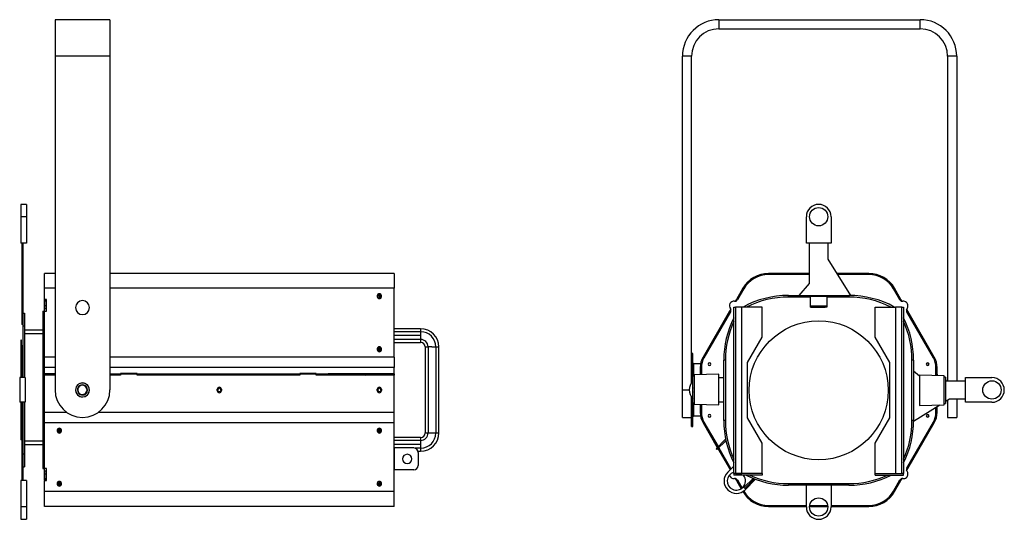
# Model space of a CAD drawing. Header units: millimetres. Extents: x 26 to 402, y 12 to 266.
# Tile 6 of 6: x 186 to 402, y 157 to 266. Entities that reach past the tile are written whole.
import ezdxf

# ---------------------------------------------------------------- set-up
doc = ezdxf.new("R2010")
doc.units = ezdxf.units.MM

msp = doc.modelspace()

# ---------------------------------------------------------------- linework, layer by layer
at = {"color": 7, "linetype": 'Continuous', "lineweight": 25}
for p, q in [((205.92, 265.96), (193.92, 265.96)), ((193.92, 265.96), (193.92, 257.96)), ((205.92, 265.96), (205.92, 257.96)), ((339.11, 265.96), (339.11, 263.96)), ((339.11, 265.96), (383.11, 265.96)), ((383.11, 263.96), (383.11, 265.96)), ((339.11, 263.96), (383.11, 263.96)), ((205.92, 257.96), (193.92, 257.96)), ((193.92, 257.96), (193.92, 184.96)), ((205.92, 257.96), (205.92, 184.96)), ((333.11, 257.96), (331.11, 257.96)), ((331.11, 184.96), (331.11, 257.96)), ((333.11, 190.25), (333.11, 257.96)), ((391.11, 257.96), (389.11, 257.96)), ((389.11, 257.96), (389.11, 186.95)), ((391.11, 257.96), (391.11, 186.95)), ((187.65, 225.55), (186.45, 225.55)), ((186.45, 225.55), (186.45, 222.85)), ((187.65, 225.55), (187.65, 222.85)), ((187.65, 222.85), (186.45, 222.85)), ((186.45, 222.85), (186.45, 217.05)), ((187.65, 222.85), (187.65, 217.05)), ((358.22, 217.05), (358.22, 222.85)), ((363.62, 222.85), (363.62, 217.05)), ((187.65, 217.05), (186.45, 217.05)), ((186.69, 217.05), (186.69, 213.54)), ((186.85, 217.05), (186.85, 213.54)), ((363.62, 217.05), (358.22, 217.05)), ((358.93, 208.23), (358.93, 217.05)), ((362.91, 217.05), (362.91, 213.54)), ((186.85, 213.54), (186.69, 213.54)), ((186.69, 213.54), (186.69, 199.28)), ((186.85, 213.54), (186.85, 201.76)), ((362.91, 213.54), (367.85, 205.63)), ((193.92, 210.45), (191.65, 210.45)), ((191.65, 207.2), (191.65, 210.45)), ((268.05, 210.45), (205.92, 210.45)), ((268.05, 210.45), (268.05, 207.2)), ((349.95, 210.45), (349.95, 210.21)), ((358.93, 210.45), (349.95, 210.45)), ((358.93, 210.21), (349.95, 210.21)), ((371.89, 210.45), (364.84, 210.45)), ((371.89, 210.21), (364.99, 210.21)), ((371.89, 210.21), (371.89, 210.45)), ((191.65, 204.78), (191.65, 207.2)), ((193.92, 207.2), (191.65, 207.2)), ((268.05, 207.2), (205.92, 207.2)), ((268.05, 192.13), (268.05, 207.2)), ((344.33, 207.2), (342.93, 204.78)), ((344.53, 207.08), (343.13, 204.66)), ((344.53, 207.08), (343.13, 204.65)), ((344.53, 207.08), (344.33, 207.2)), ((356.67, 205.64), (358.93, 208.23)), ((377.51, 207.2), (377.3, 207.08)), ((378.7, 204.66), (377.3, 207.08)), ((378.7, 204.65), (377.3, 207.08)), ((378.91, 204.78), (377.51, 207.2)), ((192.05, 204.78), (191.65, 204.78)), ((191.65, 204.66), (191.65, 204.78)), ((191.95, 204.66), (191.65, 204.66)), ((191.65, 204.65), (191.65, 204.66)), ((191.65, 204.65), (191.95, 204.65)), ((191.65, 204.37), (191.65, 204.65)), ((191.95, 204.64), (191.95, 204.66)), ((191.95, 204.64), (191.95, 204.37)), ((192.05, 202.18), (192.05, 204.78)), ((264.4, 205.6), (264.4, 205.34)), ((264.85, 205.87), (264.85, 205.99)), ((264.85, 205.7), (264.85, 205.83)), ((264.85, 205.55), (264.85, 205.16)), ((265.3, 205.34), (265.3, 205.6)), ((342.93, 204.78), (342.68, 204.35)), ((343.13, 204.66), (342.93, 204.78)), ((343.13, 204.66), (343.12, 204.64)), ((354.32, 205.28), (354.32, 205.64)), ((354.32, 205.64), (367.52, 205.64)), ((359.12, 205.28), (354.32, 205.28)), ((359.12, 205.48), (362.72, 205.48)), ((359.12, 203.38), (359.12, 205.48)), ((362.72, 205.48), (362.72, 203.38)), ((367.52, 205.28), (362.72, 205.28)), ((367.52, 205.64), (367.52, 205.28)), ((378.7, 204.66), (378.91, 204.78)), ((378.71, 204.64), (378.7, 204.66)), ((379.15, 204.35), (378.91, 204.78)), ((191.95, 204.37), (191.65, 204.37)), ((191.65, 203.37), (191.65, 204.37)), ((191.95, 203.37), (191.65, 203.37)), ((191.65, 202.75), (191.65, 203.37)), ((191.65, 202.75), (191.95, 202.75)), ((191.65, 202.18), (191.65, 202.75)), ((191.95, 203.37), (191.95, 204.37)), ((191.95, 202.75), (191.95, 203.37)), ((191.95, 202.75), (191.95, 202.18)), ((341.68, 202.62), (341.43, 202.18)), ((342.34, 166.7), (342.34, 203.1)), ((342.34, 203.1), (342.74, 203.1)), ((342.74, 203.1), (342.74, 166.7)), ((344.14, 203.1), (342.74, 203.1)), ((344.14, 166.7), (344.14, 203.1)), ((348.54, 203.1), (344.14, 203.1)), ((348.54, 196.5), (348.54, 203.1)), ((359.12, 203.38), (362.72, 203.38)), ((359.12, 203.08), (359.12, 203.38)), ((359.12, 203.08), (362.32, 203.08)), ((362.72, 203.08), (362.32, 203.08)), ((362.72, 203.38), (362.72, 203.08)), ((373.29, 196.5), (373.29, 203.1)), ((373.29, 203.1), (377.69, 203.1)), ((377.69, 203.1), (377.69, 166.7)), ((379.09, 203.1), (377.69, 203.1)), ((379.09, 166.7), (379.09, 203.1)), ((379.09, 203.1), (379.49, 203.1)), ((379.49, 203.1), (379.49, 166.7)), ((380.41, 202.18), (380.15, 202.62)), ((186.85, 201.76), (186.85, 198.96)), ((186.85, 201.76), (187.25, 201.76)), ((187.25, 201.76), (187.25, 198.96)), ((191.25, 202.16), (191.25, 198.96)), ((191.25, 202.16), (191.65, 202.16)), ((191.65, 192.13), (191.65, 202.18)), ((191.65, 202.18), (192.05, 202.18)), ((341.43, 202.18), (335.63, 192.13)), ((341.65, 202.08), (335.83, 192.01)), ((341.63, 202.06), (335.83, 192.01)), ((341.63, 202.06), (341.43, 202.18)), ((341.65, 202.09), (341.63, 202.06)), ((380.2, 202.06), (380.18, 202.09)), ((386, 192.01), (380.19, 202.08)), ((380.2, 202.06), (380.41, 202.18)), ((386, 192.01), (380.2, 202.06)), ((386.21, 192.13), (380.41, 202.18)), ((186.85, 199.28), (186.69, 199.28)), ((186.85, 198.96), (187.25, 198.96)), ((186.85, 198.96), (186.85, 187.66)), ((187.25, 198.96), (187.25, 187.66)), ((191.25, 198.96), (191.25, 170.96)), ((191.25, 198.96), (191.65, 198.96)), ((273.87, 198.36), (268.05, 198.36)), ((191.25, 198.04), (187.25, 198.04)), ((191.25, 197.24), (187.25, 197.24)), ((187.25, 197.24), (187.25, 187.66)), ((191.25, 197.24), (191.25, 173.76)), ((273.87, 197.7), (268.05, 197.7)), ((273.87, 196.86), (268.05, 196.86)), ((273.87, 196.01), (268.05, 196.01)), ((273.87, 196.01), (273.87, 195.36)), ((345.34, 190.96), (348.54, 196.5)), ((376.49, 190.96), (373.29, 196.5)), ((186.43, 195.86), (186.43, 194.73)), ((186.59, 195.86), (186.43, 195.86)), ((186.59, 194.73), (186.43, 194.73)), ((186.43, 194.73), (186.43, 187.66)), ((186.59, 194.73), (186.59, 195.86)), ((186.59, 194.73), (186.59, 187.66)), ((264.4, 193.99), (264.4, 193.73)), ((264.85, 194.26), (264.85, 194.38)), ((264.85, 194.09), (264.85, 194.22)), ((264.85, 193.94), (264.85, 193.55)), ((265.3, 193.73), (265.3, 193.99)), ((268.05, 195.36), (273.87, 195.36)), ((274.85, 194.38), (274.85, 175.54)), ((276.35, 194.38), (275.5, 194.38)), ((275.5, 194.38), (275.5, 175.54)), ((276.35, 194.38), (277.19, 194.38)), ((277.19, 194.38), (277.19, 175.54)), ((277.85, 175.54), (277.85, 194.38)), ((191.65, 189.89), (191.65, 192.13)), ((193.92, 192.13), (191.65, 192.13)), ((268.05, 192.13), (205.92, 192.13)), ((268.05, 192.13), (268.05, 189.89)), ((333.41, 192.96), (333.11, 192.96)), ((333.41, 187.96), (333.41, 192.96)), ((335.63, 192.13), (335.83, 192.01)), ((386, 192.01), (386.21, 192.13)), ((191.65, 188.45), (191.65, 189.89)), ((193.92, 189.89), (191.65, 189.89)), ((268.05, 189.89), (205.92, 189.89)), ((268.05, 188.45), (268.05, 189.89)), ((333.11, 186.52), (333.11, 190.25)), ((335.09, 190.66), (333.61, 190.66)), ((333.61, 187.96), (333.61, 190.66)), ((335.26, 189.89), (335.02, 189.89)), ((335.02, 189.89), (335.02, 188.45)), ((335.26, 189.89), (335.26, 188.45)), ((335.26, 189.89), (335.26, 188.3)), ((340.52, 191.48), (340.16, 191.48)), ((340.16, 178.28), (340.16, 191.48)), ((340.52, 191.48), (340.52, 178.28)), ((345.34, 178.85), (345.34, 190.96)), ((376.49, 178.85), (376.49, 190.96)), ((381.32, 178.28), (381.32, 191.48)), ((381.68, 191.48), (381.32, 191.48)), ((381.68, 191.48), (381.68, 178.28)), ((386.81, 189.89), (386.57, 189.89)), ((386.57, 188.45), (386.57, 189.89)), ((386.57, 188.12), (386.57, 189.89)), ((386.81, 188.45), (386.81, 189.89)), ((187.39, 187.66), (186.19, 187.66)), ((186.19, 187.66), (186.19, 182.26)), ((187.39, 187.66), (187.39, 182.26)), ((193.92, 188.45), (191.65, 188.45)), ((191.65, 188.16), (191.65, 188.45)), ((191.65, 180.03), (191.65, 188.16)), ((193.92, 188.16), (191.65, 188.16)), ((191.95, 188.16), (191.95, 188.45)), ((206.05, 188.45), (205.92, 188.45)), ((208.25, 188.16), (205.92, 188.16)), ((206.05, 188.44), (206.05, 188.45)), ((208.05, 188.44), (206.05, 188.44)), ((206.05, 188.44), (206.05, 188.16)), ((208.05, 188.16), (206.05, 188.16)), ((206.05, 188.16), (206.05, 188.16)), ((212.45, 188.44), (208.05, 188.44)), ((208.05, 188.16), (208.05, 188.44)), ((208.05, 188.16), (208.05, 188.16)), ((208.25, 188.53), (208.25, 188.16)), ((211.85, 188.53), (208.25, 188.53)), ((211.85, 188.16), (211.85, 188.53)), ((247.45, 188.16), (211.85, 188.16)), ((247.25, 188.44), (212.45, 188.44)), ((212.45, 188.44), (212.45, 188.16)), ((247.25, 188.16), (212.45, 188.16)), ((212.45, 188.16), (212.45, 188.16)), ((251.65, 188.44), (247.25, 188.44)), ((247.25, 188.16), (247.25, 188.44)), ((247.25, 188.16), (247.25, 188.16)), ((247.45, 188.53), (247.45, 188.16)), ((251.05, 188.53), (247.45, 188.53)), ((251.05, 188.16), (251.05, 188.53)), ((268.05, 188.16), (251.05, 188.16)), ((253.65, 188.44), (251.65, 188.44)), ((251.65, 188.44), (251.65, 188.16)), ((253.65, 188.16), (251.65, 188.16)), ((251.65, 188.16), (251.65, 188.16)), ((253.65, 188.45), (253.65, 188.44)), ((268.05, 188.45), (253.65, 188.45)), ((253.65, 188.16), (253.65, 188.44)), ((253.65, 188.16), (253.65, 188.16)), ((254.6, 188.45), (254.6, 188.16)), ((262.75, 188.45), (262.75, 188.16)), ((265.28, 188.31), (265.14, 188.18)), ((267.75, 188.45), (267.75, 188.16)), ((268.05, 188.45), (268.05, 188.16)), ((268.05, 180.03), (268.05, 188.16)), ((333.72, 187.96), (333.38, 187.96)), ((333.38, 185.44), (333.38, 187.96)), ((339.12, 188.4), (333.72, 188.26)), ((333.72, 188.26), (333.72, 181.86)), ((335.26, 188.45), (335.02, 188.45)), ((335.11, 188.29), (335.11, 188.45)), ((339.12, 185.5), (339.12, 188.4)), ((339.12, 187.66), (340.16, 187.66)), ((381.68, 189.13), (382.94, 188.04)), ((388.34, 188.08), (382.94, 188.22)), ((382.94, 188.22), (382.94, 181.54)), ((386.57, 188.45), (386.81, 188.45)), ((386.57, 188.44), (386.81, 188.44)), ((386.57, 188.12), (386.57, 188.16)), ((386.81, 188.16), (386.57, 188.16)), ((386.81, 188.44), (386.81, 188.45)), ((386.81, 188.44), (386.81, 188.16)), ((386.81, 188.12), (386.81, 188.16)), ((388.34, 184.41), (388.34, 188.08)), ((388.68, 187.78), (388.34, 187.78)), ((388.68, 187.78), (388.68, 181.98)), ((393.01, 187.66), (398.81, 187.66)), ((393.01, 182.26), (393.01, 187.66)), ((199.59, 185.91), (199.56, 186.01)), ((333.38, 182.16), (333.38, 185.44)), ((339.12, 181.72), (339.12, 185.5)), ((388.72, 187.16), (388.68, 187.16)), ((388.68, 187.04), (388.72, 187.04)), ((388.68, 186.95), (393.01, 186.95)), ((388.72, 187.16), (388.72, 187.04)), ((388.72, 187.04), (388.72, 186.95)), ((200.25, 184), (200.29, 183.91)), ((229.4, 184.81), (229.4, 185.11)), ((230.3, 185.11), (230.3, 184.81)), ((264.4, 184.81), (264.4, 185.11)), ((265.3, 185.11), (265.3, 184.81)), ((331.11, 178.96), (331.11, 184.96)), ((331.11, 184.96), (332.62, 184.96)), ((333.11, 176.96), (333.11, 183.43)), ((333.38, 184.96), (333.32, 184.96)), ((388.34, 181.68), (388.34, 184.41)), ((187.39, 182.26), (186.19, 182.26)), ((186.43, 182.26), (186.43, 174.06)), ((186.59, 182.26), (186.59, 174.06)), ((186.69, 182.26), (186.69, 173.98)), ((186.85, 182.26), (186.85, 170.96)), ((187.25, 182.26), (187.25, 173.76)), ((187.25, 182.26), (187.25, 170.96)), ((333.38, 182.16), (333.72, 182.16)), ((333.41, 176.96), (333.41, 182.16)), ((333.61, 179.26), (333.61, 182.16)), ((333.72, 181.86), (339.12, 181.72)), ((335.02, 181.82), (335.02, 180.03)), ((335.26, 181.82), (335.26, 180.03)), ((335.26, 181.82), (335.26, 180.03)), ((340.16, 182.26), (339.12, 182.26)), ((387.39, 181.65), (381.68, 178.08)), ((382.94, 181.54), (388.34, 181.68)), ((386.57, 180.03), (386.57, 181.14)), ((386.57, 180.03), (386.57, 181.14)), ((386.81, 180.03), (386.81, 181.29)), ((388.34, 181.98), (388.68, 181.98)), ((389.5, 182.97), (388.68, 182.45)), ((389.11, 182.73), (389.11, 178.96)), ((393.01, 182.97), (389.5, 182.97)), ((391.11, 182.97), (391.11, 178.96)), ((398.81, 182.26), (393.01, 182.26)), ((191.65, 177.78), (191.65, 180.03)), ((196.5, 180.03), (191.65, 180.03)), ((268.05, 180.03), (203.35, 180.03)), ((268.05, 177.78), (268.05, 180.03)), ((331.11, 178.96), (333.11, 178.96)), ((333.61, 179.26), (335.09, 179.26)), ((335.02, 180.03), (335.26, 180.03)), ((348.54, 173.3), (345.34, 178.85)), ((373.29, 173.3), (376.49, 178.85)), ((386.57, 180.03), (386.81, 180.03)), ((389.11, 178.96), (391.11, 178.96)), ((268.05, 177.78), (191.65, 177.78)), ((191.65, 167.74), (191.65, 177.78)), ((268.05, 162.71), (268.05, 177.78)), ((333.11, 176.96), (333.41, 176.96)), ((335.83, 177.9), (335.63, 177.78)), ((335.63, 177.78), (338.74, 172.38)), ((335.83, 177.9), (338.92, 172.56)), ((335.83, 177.9), (338.92, 172.56)), ((340.52, 178.28), (340.16, 178.28)), ((380.19, 167.83), (386, 177.9)), ((380.2, 167.86), (386, 177.9)), ((380.41, 167.74), (386.21, 177.78)), ((381.68, 178.28), (381.32, 178.28)), ((386.21, 177.78), (386, 177.9)), ((194.4, 176.18), (194.4, 175.92)), ((194.85, 175.98), (194.85, 176.37)), ((194.85, 175.82), (194.85, 175.7)), ((195.3, 175.92), (195.3, 176.18)), ((264.4, 176.18), (264.4, 175.92)), ((264.85, 175.98), (264.85, 176.37)), ((264.85, 175.82), (264.85, 175.7)), ((265.3, 175.92), (265.3, 176.18)), ((273.87, 174.56), (268.05, 174.56)), ((273.87, 174.56), (273.87, 173.9)), ((186.59, 174.06), (186.43, 174.06)), ((186.85, 173.98), (186.69, 173.98)), ((186.69, 173.98), (186.69, 165.16)), ((191.25, 173.76), (187.25, 173.76)), ((191.25, 172.96), (187.25, 172.96)), ((273.87, 173.9), (268.05, 173.9)), ((273.87, 173.06), (268.05, 173.06)), ((340.57, 174.18), (338.47, 172.11)), ((340.64, 173.83), (338.68, 171.9)), ((339.07, 172.29), (341.63, 167.86)), ((339.07, 172.29), (341.65, 167.83)), ((348.54, 166.7), (348.54, 173.3)), ((373.29, 166.7), (373.29, 173.3)), ((186.85, 170.96), (186.85, 168.16)), ((186.85, 170.96), (187.25, 170.96)), ((187.25, 170.96), (187.25, 168.16)), ((191.25, 170.96), (191.65, 170.96)), ((191.25, 170.96), (191.25, 167.76)), ((268.08, 172.26), (268.05, 172.26)), ((268.08, 172.26), (268.08, 167.46)), ((272.35, 172.26), (268.08, 172.26)), ((273.87, 172.21), (272.65, 172.21)), ((273.3, 171.56), (273.87, 171.56)), ((273.35, 171.26), (273.35, 168.46)), ((338.47, 172.11), (338.68, 171.9)), ((338.9, 172.12), (341.43, 167.74)), ((186.85, 168.16), (186.85, 165.16)), ((186.85, 168.16), (187.25, 168.16)), ((341.02, 166.95), (342.34, 168.27)), ((191.25, 167.76), (191.65, 167.76)), ((192.05, 167.74), (191.65, 167.74)), ((191.65, 167.16), (191.65, 167.74)), ((191.95, 167.16), (191.65, 167.16)), ((191.65, 166.55), (191.65, 167.16)), ((191.95, 166.55), (191.65, 166.55)), ((191.65, 165.55), (191.65, 166.55)), ((191.95, 167.74), (191.95, 167.16)), ((191.95, 166.55), (191.95, 167.16)), ((191.95, 165.55), (191.95, 166.55)), ((192.05, 165.14), (192.05, 167.74)), ((268.08, 167.46), (268.05, 167.46)), ((272.35, 167.46), (268.08, 167.46)), ((341.63, 167.86), (341.43, 167.74)), ((341.43, 167.74), (341.57, 167.49)), ((341.65, 167.82), (341.63, 167.86)), ((348.54, 166.7), (342.34, 166.7)), ((342.34, 166.7), (342.34, 166.3)), ((342.74, 166.7), (342.34, 166.7)), ((348.54, 166.3), (342.34, 166.3)), ((342.74, 166.7), (344.14, 166.7)), ((342.74, 166.7), (342.74, 166.7)), ((348.54, 166.7), (344.14, 166.7)), ((348.54, 166.7), (348.54, 166.3)), ((348.54, 166.7), (348.54, 166.7)), ((373.29, 166.3), (373.29, 166.7)), ((373.29, 166.7), (379.49, 166.7)), ((373.29, 166.7), (373.29, 166.7)), ((373.29, 166.7), (377.69, 166.7)), ((373.29, 166.3), (379.49, 166.3)), ((377.69, 166.7), (379.09, 166.7)), ((379.49, 166.7), (379.09, 166.7)), ((379.09, 166.7), (379.09, 166.7)), ((379.49, 166.3), (379.49, 166.7)), ((380.15, 167.3), (380.41, 167.74)), ((380.2, 167.86), (380.18, 167.82)), ((380.2, 167.86), (380.41, 167.74)), ((186.45, 165.16), (186.45, 159.36)), ((187.65, 165.16), (186.45, 165.16)), ((187.65, 165.16), (187.65, 159.36)), ((191.65, 165.55), (191.95, 165.55)), ((191.65, 165.26), (191.65, 165.55)), ((191.65, 165.26), (191.65, 165.14)), ((191.65, 165.26), (191.95, 165.26)), ((191.95, 165.26), (191.65, 165.26)), ((191.65, 165.26), (191.65, 165.26)), ((191.65, 162.71), (191.65, 165.14)), ((191.65, 165.14), (192.05, 165.14)), ((191.95, 165.55), (191.95, 165.28)), ((191.95, 165.28), (191.95, 165.26)), ((194.4, 164.57), (194.4, 164.31)), ((194.85, 164.37), (194.85, 164.76)), ((194.85, 164.21), (194.85, 164.09)), ((195.3, 164.31), (195.3, 164.57)), ((264.4, 164.57), (264.4, 164.31)), ((264.85, 164.37), (264.85, 164.76)), ((264.85, 164.21), (264.85, 164.09)), ((265.3, 164.31), (265.3, 164.57)), ((342.68, 165.56), (342.93, 165.14)), ((343.13, 165.26), (342.93, 165.14)), ((342.93, 165.14), (343.97, 163.33)), ((343.13, 165.26), (343.12, 165.28)), ((343.13, 165.26), (344.17, 163.47)), ((343.13, 165.26), (344.17, 163.47)), ((344.55, 163.65), (346.56, 165.62)), ((344.76, 163.43), (346.86, 165.5)), ((347.11, 165.41), (344.84, 163.13)), ((354.32, 164.48), (367.52, 164.48)), ((354.32, 164.48), (354.32, 164.12)), ((367.52, 164.12), (354.32, 164.12)), ((358.22, 159.36), (358.22, 164.12)), ((363.62, 164.12), (363.62, 159.36)), ((367.52, 164.12), (367.52, 164.48)), ((377.3, 162.83), (378.7, 165.26)), ((377.3, 162.83), (378.7, 165.26)), ((377.51, 162.71), (378.91, 165.14)), ((378.71, 165.28), (378.7, 165.26)), ((378.7, 165.26), (378.91, 165.14)), ((378.91, 165.14), (379.15, 165.56)), ((268.05, 162.71), (191.65, 162.71)), ((191.65, 159.47), (191.65, 162.71)), ((268.05, 159.47), (268.05, 162.71)), ((344.32, 162.73), (344.33, 162.71)), ((344.33, 162.71), (344.53, 162.83)), ((344.52, 162.86), (344.53, 162.83)), ((344.55, 163.65), (344.76, 163.43)), ((377.3, 162.83), (377.51, 162.71)), ((187.65, 159.36), (186.45, 159.36)), ((186.45, 159.36), (186.45, 156.66)), ((187.65, 159.36), (187.65, 156.66)), ((268.05, 159.47), (191.65, 159.47)), ((349.95, 159.71), (349.95, 159.47)), ((349.95, 159.71), (358.22, 159.71)), ((349.95, 159.47), (358.22, 159.47)), ((358.92, 159.47), (362.91, 159.47)), ((358.95, 159.71), (362.89, 159.71)), ((363.62, 159.71), (371.89, 159.71)), ((363.62, 159.47), (371.89, 159.47)), ((371.89, 159.47), (371.89, 159.71)), ((186.45, 156.66), (187.65, 156.66))]:
    msp.add_line(p, q, dxfattribs=at)
at = {"color": 7, "linetype": 'Continuous', "lineweight": 25, "flags": 128}
for points in [[(264.85, 205.83), (264.64, 205.79), (264.48, 205.7)], [(264.53, 205.07), (264.51, 205.1), (264.48, 205.23), (264.51, 205.35), (264.59, 205.45), (264.71, 205.52), (264.85, 205.55)], [(265.22, 205.7), (265.06, 205.79), (264.85, 205.83)], [(264.85, 205.55), (264.99, 205.52), (265.11, 205.45), (265.19, 205.35), (265.22, 205.23), (265.19, 205.1), (265.17, 205.07)], [(264.85, 194.22), (264.64, 194.18), (264.48, 194.1)], [(264.53, 193.46), (264.51, 193.5), (264.48, 193.62), (264.51, 193.74), (264.59, 193.84), (264.71, 193.91), (264.85, 193.94)], [(265.22, 194.1), (265.06, 194.18), (264.85, 194.22)], [(264.85, 193.94), (264.99, 193.91), (265.11, 193.84), (265.19, 193.74), (265.22, 193.62), (265.19, 193.5), (265.17, 193.46)], [(193.92, 188.34), (193.86, 188.29), (193.77, 188.16)], [(193.83, 188.16), (193.9, 188.25), (193.92, 188.27)], [(194.85, 175.98), (194.71, 176), (194.59, 176.07), (194.51, 176.17), (194.48, 176.3), (194.51, 176.42), (194.53, 176.45)], [(194.48, 175.82), (194.64, 175.73), (194.85, 175.7)], [(195.17, 176.45), (195.19, 176.42), (195.22, 176.3), (195.19, 176.17), (195.11, 176.07), (194.99, 176), (194.85, 175.98)], [(194.85, 175.7), (195.06, 175.73), (195.22, 175.82)], [(264.85, 175.98), (264.71, 176), (264.59, 176.07), (264.51, 176.17), (264.48, 176.3), (264.51, 176.42), (264.53, 176.45)], [(264.85, 175.7), (264.64, 175.73), (264.48, 175.82)], [(265.17, 176.45), (265.19, 176.42), (265.22, 176.3), (265.19, 176.17), (265.11, 176.07), (264.99, 176), (264.85, 175.98)], [(265.22, 175.82), (265.06, 175.73), (264.85, 175.7)], [(194.85, 164.37), (194.71, 164.39), (194.59, 164.46), (194.51, 164.57), (194.48, 164.69), (194.51, 164.81), (194.53, 164.85)], [(194.48, 164.21), (194.64, 164.12), (194.85, 164.09)], [(195.17, 164.85), (195.19, 164.81), (195.22, 164.69), (195.19, 164.57), (195.11, 164.46), (194.99, 164.39), (194.85, 164.37)], [(194.85, 164.09), (195.06, 164.12), (195.22, 164.21)], [(264.85, 164.37), (264.71, 164.39), (264.59, 164.46), (264.51, 164.57), (264.48, 164.69), (264.51, 164.81), (264.53, 164.85)], [(264.85, 164.09), (264.64, 164.12), (264.48, 164.21)], [(265.17, 164.85), (265.19, 164.81), (265.22, 164.69), (265.19, 164.57), (265.11, 164.46), (264.99, 164.39), (264.85, 164.37)], [(265.22, 164.21), (265.06, 164.12), (264.85, 164.09)]]:
    msp.add_lwpolyline(points, dxfattribs=at)
at = {"color": 7, "linetype": 'Continuous', "lineweight": 25}
for centre, radius in [((360.92, 222.85), 2), ((360.92, 184.88), 15.2), ((398.81, 184.96), 2), ((360.92, 159.36), 2)]:
    msp.add_circle(centre, radius, dxfattribs=at)
for centre, radius, start, end in [((339.11, 257.96), 8, 90, 180), ((383.11, 257.96), 8, 0, 90), ((339.11, 257.96), 6, 90, 180), ((383.11, 257.96), 6, 0, 90), ((360.92, 222.85), 2.7, 0, 180), ((349.95, 203.96), 6.49, 90, 150), ((349.95, 203.96), 6.25, 90, 150), ((371.89, 203.96), 6.49, 30, 90), ((371.89, 203.96), 6.25, 30, 90), ((264.82, 205.57), 0.423, 86.1887, 175.5981), ((264.82, 205.45), 0.423, 86.1887, 175.5981), ((264.84, 205.13), 0.572, 88.687, 139.666), ((264.85, 205.39), 0.453, 186.6254, 353.3746), ((264.84, 204.77), 0.389, 88.8386, 135.5904), ((264.88, 205.57), 0.423, 4.4019, 93.8113), ((264.88, 205.45), 0.423, 4.4019, 93.8113), ((264.86, 205.13), 0.572, 40.334, 91.313), ((264.86, 204.77), 0.389, 44.4096, 91.1614), ((342.61, 204.95), 0.6, 262.0243, 330), ((354.32, 184.88), 20.76, 90, 118.6195), ((354.32, 184.88), 20.4, 90, 116.7077), ((367.52, 184.88), 20.76, 61.3805, 90), ((367.52, 184.88), 20.4, 63.2923, 90), ((379.22, 204.95), 0.6, 210, 277.9757), ((199.92, 202.96), 1.53, 0, 180), ((199.92, 202.96), 1.53, 180, 0), ((342.39, 203.37), 1, 82.0243, 217.9757), ((341.13, 202.38), 0.6, 0, 37.9757), ((379.45, 203.37), 1, 0, 97.9757), ((380.71, 202.38), 0.6, 142.0243, 210), ((379.45, 203.37), 1, 322.0243, 0), ((360.92, 191.48), 20.76, 153.4852, 180), ((341.13, 202.38), 0.6, 330, 0), ((360.92, 191.48), 20.76, 0, 26.5148), ((273.87, 194.38), 3.98, 0, 90), ((360.92, 191.48), 20.4, 155.5898, 180), ((360.92, 191.48), 20.4, 0, 24.4102), ((273.87, 194.38), 3.32, 0, 90), ((273.87, 194.38), 1.63, 0, 90), ((264.82, 193.96), 0.423, 86.1887, 175.5981), ((264.82, 193.84), 0.423, 86.1887, 175.5981), ((264.84, 193.52), 0.572, 88.6874, 139.6553), ((264.88, 193.96), 0.423, 4.4019, 93.8113), ((264.88, 193.84), 0.423, 4.4019, 93.8113), ((264.86, 193.52), 0.572, 40.2372, 91.3167), ((273.87, 194.38), 0.978, 0, 90), ((264.85, 193.78), 0.453, 186.6254, 353.3746), ((264.84, 193.16), 0.389, 88.8362, 135.6567), ((264.86, 193.16), 0.389, 44.3433, 91.1638), ((339.51, 189.89), 4.49, 150, 180), ((339.51, 189.89), 4.25, 150, 180), ((339.51, 189.89), 4.25, 150, 180), ((382.32, 189.89), 4.25, 0, 30), ((382.32, 189.89), 4.25, 0, 30), ((382.32, 189.89), 4.49, 0, 30), ((333.61, 190.86), 0.2, 180, 270), ((337.07, 190.59), 0.3, 0, 180), ((337.07, 190.59), 0.3, 180, 0), ((384.76, 190.59), 0.3, 0, 180), ((384.76, 190.59), 0.3, 180, 0), ((194.2, 187.96), 0.819, 143.3232, 165.9135), ((261.87, 188.59), 0.42, 200.532, 270), ((261.87, 188.59), 0.42, 270, 339.468), ((265.5, 187.96), 0.819, 143.3232, 165.9135), ((265.5, 187.96), 0.473, 24.9379, 155.0621), ((265.5, 187.96), 0.42, 90, 151.5631), ((265.5, 187.96), 0.42, 28.4369, 90), ((265.5, 187.96), 0.819, 14.0865, 36.6768), ((386.53, 188.44), 0.28, 278.2984, 0), ((398.81, 184.96), 2.7, 270, 90), ((199.92, 184.96), 1.53, 90, 270), ((199.92, 184.96), 1.51, 109.1308, 289.1308), ((199.92, 184.96), 1.11, 109.1308, 289.1308), ((199.92, 184.96), 1.01, 109.1308, 289.1308), ((199.92, 184.96), 1.51, 289.1308, 109.1308), ((199.92, 184.96), 1.11, 289.1308, 109.1308), ((199.92, 184.96), 1.01, 289.1308, 109.1308), ((199.92, 184.96), 1.53, 270, 90), ((229.85, 185.11), 0.45, 0, 180), ((229.85, 184.96), 0.37, 0, 180), ((264.85, 185.11), 0.45, 0, 180), ((264.85, 184.96), 0.37, 0, 180), ((335.32, 184.96), 2.7, 135.9323, 224.0677), ((335.32, 184.96), 2, 165.9301, 194.0699), ((199.92, 184.96), 6, 180, 0), ((229.85, 184.81), 0.45, 180, 270), ((229.85, 184.96), 0.37, 180, 0), ((229.85, 184.81), 0.45, 270, 0), ((264.85, 184.81), 0.45, 180, 270), ((264.85, 184.96), 0.37, 180, 0), ((264.85, 184.81), 0.45, 270, 0), ((333.61, 179.06), 0.2, 90, 180), ((339.51, 180.03), 4.49, 180, 210), ((339.51, 180.03), 4.25, 180, 210), ((339.51, 180.03), 4.25, 180, 210), ((337.07, 179.32), 0.3, 0, 180), ((337.07, 179.32), 0.3, 180, 0), ((384.76, 179.32), 0.3, 0, 180), ((384.76, 179.32), 0.3, 180, 0), ((382.32, 180.03), 4.25, 330, 0), ((382.32, 180.03), 4.25, 330, 0), ((382.32, 180.03), 4.49, 330, 0), ((194.82, 176.15), 0.423, 86.1887, 175.5981), ((194.88, 176.15), 0.423, 4.4019, 93.8113), ((264.82, 176.15), 0.423, 86.1887, 175.5981), ((264.88, 176.15), 0.423, 4.4019, 93.8113), ((360.92, 178.28), 20.76, 180, 206.5148), ((360.92, 178.28), 20.4, 180, 204.4102), ((360.92, 178.28), 20.76, 333.4852, 0), ((360.92, 178.28), 20.4, 335.5898, 0), ((194.85, 176.1), 0.453, 186.6254, 353.3746), ((194.84, 176.39), 0.572, 220.3447, 271.3126), ((194.85, 175.98), 0.453, 186.6254, 353.3746), ((194.84, 176.76), 0.389, 224.3433, 271.1638), ((194.86, 176.76), 0.389, 268.8362, 315.6567), ((194.86, 176.39), 0.572, 268.6833, 319.7628), ((264.85, 176.1), 0.453, 186.6254, 353.3746), ((264.84, 176.39), 0.572, 220.3447, 271.3126), ((264.85, 175.98), 0.453, 186.6254, 353.3746), ((264.84, 176.76), 0.389, 224.3433, 271.1638), ((264.86, 176.76), 0.389, 268.8362, 315.6567), ((264.86, 176.39), 0.572, 268.6874, 319.6553), ((273.87, 175.54), 3.98, 270, 0), ((273.87, 175.54), 1.63, 270, 0), ((273.87, 175.54), 3.32, 270, 0), ((273.87, 175.54), 0.978, 270, 0), ((270.95, 169.86), 1.02, 0, 180), ((272.35, 171.26), 1, 0, 90), ((270.95, 169.86), 1.02, 180, 0), ((272.35, 168.46), 1, 270, 0), ((342.93, 165.04), 2.7, 135, 315), ((342.93, 165.04), 2, 107.182, 315), ((342.39, 166.55), 1, 192.031, 277.9757), ((341.13, 167.53), 0.6, 10.7544, 30), ((342.93, 165.04), 2, 315, 39.0073), ((354.32, 184.88), 20.76, 243.4852, 270), ((354.32, 184.88), 20.4, 245.5898, 270), ((367.52, 184.88), 20.76, 270, 296.5148), ((367.52, 184.88), 20.4, 270, 294.4102), ((379.45, 166.55), 1, 262.0243, 0), ((380.71, 167.53), 0.6, 150, 217.9757), ((379.45, 166.55), 1, 0, 37.9757), ((194.82, 164.54), 0.423, 86.1887, 175.5981), ((194.85, 164.49), 0.453, 186.6254, 353.3746), ((194.84, 164.79), 0.572, 220.334, 271.313), ((194.85, 164.37), 0.453, 186.6254, 353.3746), ((194.84, 165.15), 0.389, 224.4096, 271.1614), ((194.88, 164.54), 0.423, 4.4019, 93.8113), ((194.86, 165.15), 0.389, 268.8386, 315.5904), ((194.86, 164.79), 0.572, 268.6833, 319.7628), ((264.82, 164.54), 0.423, 86.1887, 175.5981), ((264.85, 164.49), 0.453, 186.6254, 353.3746), ((264.84, 164.79), 0.572, 220.334, 271.313), ((264.85, 164.37), 0.453, 186.6254, 353.3746), ((264.84, 165.15), 0.389, 224.4096, 271.1614), ((264.88, 164.54), 0.423, 4.4019, 93.8113), ((264.86, 165.15), 0.389, 268.8386, 315.5904), ((264.86, 164.79), 0.572, 268.687, 319.666), ((342.61, 164.96), 0.6, 30, 97.9757), ((379.22, 164.96), 0.6, 82.0243, 150), ((349.95, 165.96), 6.49, 210, 270), ((349.95, 165.96), 6.25, 210, 270), ((371.89, 165.96), 6.25, 270, 330), ((371.89, 165.96), 6.49, 270, 330), ((360.92, 159.36), 2.7, 180, 0)]:
    msp.add_arc(centre, radius, start, end, dxfattribs=at)
for points in [[(273.87, 198.36), (273.87, 198.35), (273.87, 198.33), (273.87, 198.2), (273.87, 198), (273.87, 197.8), (273.87, 197.7)], [(273.87, 197.7), (273.87, 197.65), (273.87, 197.55), (273.87, 197.34), (273.87, 197.11), (273.87, 196.94), (273.87, 196.86)], [(273.87, 196.86), (273.87, 196.77), (273.87, 196.61), (273.87, 196.37), (273.87, 196.16), (273.87, 196.06), (273.87, 196.01)], [(274.85, 194.38), (274.85, 194.38), (274.87, 194.38), (275, 194.38), (275.2, 194.38), (275.4, 194.38), (275.5, 194.38)], [(277.19, 194.38), (277.29, 194.38), (277.49, 194.38), (277.69, 194.38), (277.82, 194.38), (277.84, 194.38), (277.85, 194.38)], [(274.85, 175.54), (274.86, 175.54), (274.87, 175.54), (275, 175.54), (275.21, 175.54), (275.4, 175.54), (275.5, 175.54)], [(275.5, 175.54), (275.55, 175.54), (275.65, 175.54), (275.86, 175.54), (276.1, 175.54), (276.35, 175.54), (276.6, 175.54), (276.84, 175.54), (277.04, 175.54), (277.14, 175.54), (277.19, 175.54)], [(273.87, 173.9), (273.87, 173.85), (273.87, 173.75), (273.87, 173.55), (273.87, 173.31), (273.87, 173.14), (273.87, 173.06)], [(273.87, 173.06), (273.87, 172.97), (273.87, 172.81), (273.87, 172.57), (273.87, 172.36), (273.87, 172.26), (273.87, 172.21)], [(273.87, 172.21), (273.87, 172.12), (273.87, 171.92), (273.87, 171.72), (273.87, 171.58), (273.87, 171.57), (273.87, 171.56)]]:
    msp.add_open_spline(points, degree=3, dxfattribs=at)
msp.add_open_spline([(277.19, 175.54), (277.29, 175.54), (277.49, 175.54), (277.69, 175.54), (277.82, 175.54), (277.84, 175.54), (277.85, 175.54)], degree=3, knots=[0, 0, 0, 0, 0.250018, 0.500036, 0.750054, 1, 1, 1, 1], dxfattribs=at)

doc.saveas('drawing.dxf')
